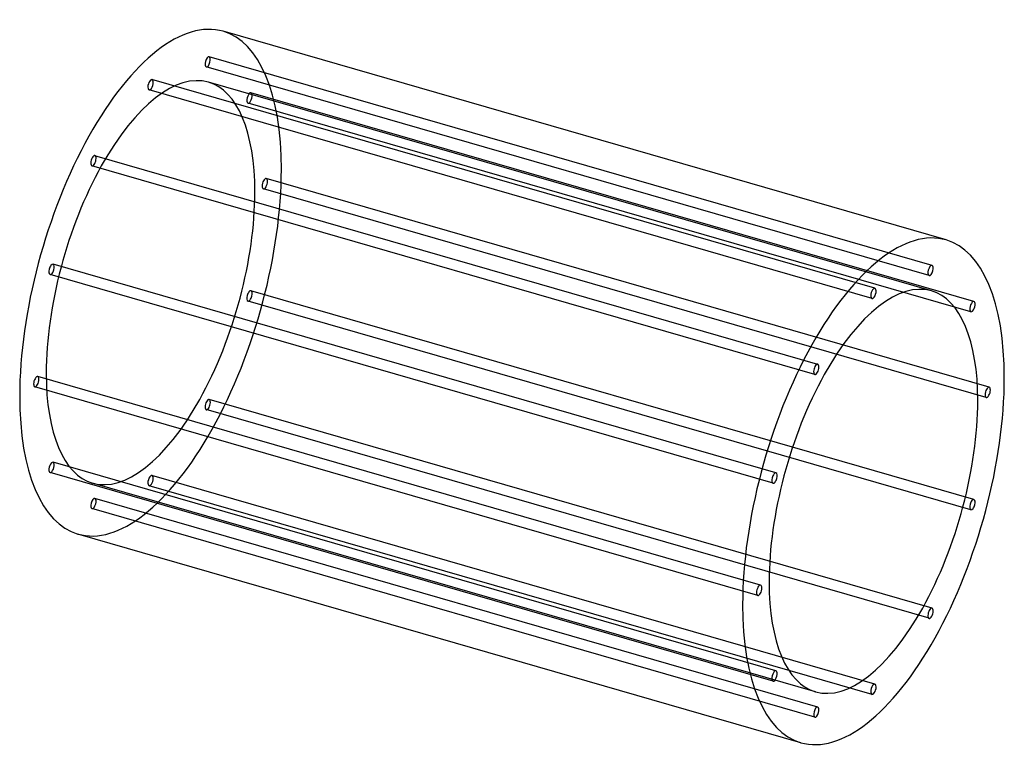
# Model space of a CAD drawing. Header units: millimetres. Extents: x -743 to 743, y -554 to 554.
import ezdxf

# ---------------------------------------------------------------- set-up
doc = ezdxf.new("R2010")
doc.units = ezdxf.units.MM
doc.layers.add('HIDDEN', color=7, linetype='Continuous')
doc.layers.add('THICK', color=7, linetype='Continuous')

msp = doc.modelspace()

# ---------------------------------------------------------------- linework, layer by layer
at = {"layer": 'HIDDEN'}
for p, q in [((634.1, 183.6), (-457.1, 498.6)), ((629.6, 168.3), (-461.6, 483.3)), ((547.8, 149), (-543.4, 464)), ((543.4, 133.6), (-547.8, 448.6)), ((633, 145.1), (-458.2, 460.1)), ((697.2, 129), (-394, 444)), ((692.8, 113.6), (-398.4, 428.6)), ((461.6, 34.2), (-629.6, 349.2)), ((457.1, 18.9), (-634.1, 333.9)), ((720.3, -0.4), (-370.9, 314.6)), ((715.9, -15.8), (-375.3, 299.2)), ((398.4, -129.8), (-692.8, 185.2)), ((394, -145.2), (-697.2, 169.8)), ((697.2, -169.8), (-394, 145.2)), ((692.8, -185.2), (-398.4, 129.8)), ((375.3, -299.2), (-715.9, 15.8)), ((370.9, -314.6), (-720.3, 0.4)), ((634.1, -333.9), (-457.1, -18.9)), ((629.6, -349.2), (-461.6, -34.2)), ((398.4, -428.6), (-692.8, -113.6)), ((394, -444), (-697.2, -129)), ((547.8, -448.6), (-543.4, -133.6)), ((458.2, -460.1), (-633, -145.1)), ((543.4, -464), (-547.8, -149)), ((461.6, -483.3), (-629.6, -168.3)), ((457.1, -498.6), (-634.1, -183.6))]:
    msp.add_line(p, q, dxfattribs=at)
for centre, major_axis, start_param, end_param in [((-545.6, 157.5), (109.6, 379.5), -0.982794, 0), ((-459.3, 490.9), (-2.22, -7.69), -3.077189, -0.000096), ((-459.3, 490.9), (-2.22, -7.69), 0.064404, 3.141497), ((-459.3, 490.9), (-2.22, -7.69), 3.141497, 3.205996), ((-459.3, 490.9), (-2.22, -7.69), -0.000096, 0.064404), ((-545.6, 157.5), (-87.4, -302.6), -3.141592, -0.982794), ((-545.6, 456.3), (-2.22, -7.69), -2.55359, 0.000007), ((-545.6, 456.3), (-2.22, -7.69), -3.141586, -2.55359), ((-545.6, 456.3), (-2.22, -7.69), 0.588003, 3.141599), ((-545.6, 456.3), (-2.22, -7.69), 0.000007, 0.588003), ((-545.6, 157.5), (-87.4, -302.6), 2.158799, 3.141593), ((-396.2, 436.3), (-2.22, -7.69), -3.141501, -0.459195), ((-396.2, 436.3), (-2.22, -7.69), 0.000091, 2.682398), ((-396.2, 436.3), (-2.22, -7.69), 2.682398, 3.141684), ((-396.2, 436.3), (-2.22, -7.69), -0.459195, 0.000091), ((-631.8, 341.6), (-2.22, -7.69), -2.029991, 0.000091), ((-631.8, 341.6), (-2.22, -7.69), -3.141501, -2.029991), ((-631.8, 341.6), (-2.22, -7.69), 1.111601, 3.141684), ((-545.6, 157.5), (109.6, 379.5), -3.141593, -0.982794), ((-631.8, 341.6), (-2.22, -7.69), 0.000091, 1.111601), ((-373.1, 306.9), (-2.22, -7.69), -3.141586, -0.982794), ((-373.1, 306.9), (-2.22, -7.69), 2.158799, 3.141599), ((-373.1, 306.9), (-2.22, -7.69), -0.982794, 0.000007), ((-373.1, 306.9), (-2.22, -7.69), 0.000007, 2.158799), ((-545.6, 157.5), (-87.4, -302.6), 0, 2.158799), ((-695, 177.5), (-2.22, -7.69), 3.141497, 4.776793), ((-695, 177.5), (-2.22, -7.69), 1.6352, 3.141497), ((-695, 177.5), (-2.22, -7.69), -1.506392, -0.000096), ((-695, 177.5), (-2.22, -7.69), -0.000096, 1.6352), ((-396.2, 137.5), (-2.22, -7.69), -1.506392, -0.000096), ((-396.2, 137.5), (-2.22, -7.69), 3.141497, 4.776793), ((-396.2, 137.5), (-2.22, -7.69), -0.000096, 1.6352), ((-396.2, 137.5), (-2.22, -7.69), 1.6352, 3.141497), ((-718.1, 8.1), (-2.22, -7.69), -3.141586, -0.982794), ((-718.1, 8.1), (-2.22, -7.69), 2.158799, 3.141599), ((-545.6, 157.5), (-87.4, -302.6), -0.982794, 0), ((-718.1, 8.1), (-2.22, -7.69), -0.982794, 0.000007), ((-718.1, 8.1), (-2.22, -7.69), 0.000007, 2.158799), ((-459.3, -26.6), (-2.22, -7.69), -2.029991, 0.000091), ((-459.3, -26.6), (-2.22, -7.69), -3.141501, -2.029991), ((-459.3, -26.6), (-2.22, -7.69), 1.111601, 3.141684), ((-459.3, -26.6), (-2.22, -7.69), 0.000091, 1.111601), ((-695, -121.3), (-2.22, -7.69), -3.141501, -0.459195), ((-695, -121.3), (-2.22, -7.69), 0.000091, 2.682398), ((-695, -121.3), (-2.22, -7.69), 2.682398, 3.141684), ((-695, -121.3), (-2.22, -7.69), -0.459195, 0.000091), ((-545.6, -141.3), (-2.22, -7.69), -3.141586, -2.55359), ((-545.6, -141.3), (-2.22, -7.69), 0.588003, 3.141599), ((-545.6, -141.3), (-2.22, -7.69), -2.55359, 0.000007), ((-545.6, -141.3), (-2.22, -7.69), 0.000007, 0.588003), ((-631.8, -175.9), (-2.22, -7.69), -3.077189, -0.000096), ((-631.8, -175.9), (-2.22, -7.69), 0.064404, 3.141497), ((-631.8, -175.9), (-2.22, -7.69), 3.141497, 3.205996), ((-631.8, -175.9), (-2.22, -7.69), -0.000096, 0.064404)]:
    msp.add_ellipse(centre, major_axis=major_axis, ratio=0.433013, start_param=start_param, end_param=end_param, dxfattribs=at)
at = {"layer": 'THICK'}
for p, q in [((655.1, 222), (-436, 537)), ((436, -537), (-655.1, -222))]:
    msp.add_line(p, q, dxfattribs=at)
for centre, major_axis, start_param, end_param in [((-545.6, 157.5), (109.6, 379.5), 0, 2.158799), ((545.6, -157.5), (-109.6, -379.5), -3.141593, -0.982794), ((545.6, -157.5), (-109.6, -379.5), 2.158799, 3.141593), ((631.8, 175.9), (2.22, 7.69), 0.064404, 3.141497), ((631.8, 175.9), (2.22, 7.69), -3.077189, -0.000096), ((631.8, 175.9), (2.22, 7.69), -0.000096, 0.064404), ((631.8, 175.9), (2.22, 7.69), 3.141497, 3.205996), ((545.6, -157.5), (87.4, 302.6), 0, 2.158799), ((545.6, 141.3), (2.22, 7.69), 0.000007, 0.588003), ((545.6, 141.3), (2.22, 7.69), -2.55359, 0.000007), ((545.6, 141.3), (2.22, 7.69), 0.588003, 3.141599), ((545.6, 141.3), (2.22, 7.69), -3.141586, -2.55359), ((545.6, -157.5), (87.4, 302.6), -0.982794, 0), ((695, 121.3), (2.22, 7.69), 0.000091, 2.682398), ((695, 121.3), (2.22, 7.69), -3.141501, -0.459195), ((695, 121.3), (2.22, 7.69), -0.459195, 0.000091), ((695, 121.3), (2.22, 7.69), 2.682398, 3.141684), ((459.3, 26.6), (2.22, 7.69), 1.111601, 3.141684), ((459.3, 26.6), (2.22, 7.69), 0.000091, 1.111601), ((459.3, 26.6), (2.22, 7.69), -2.029991, 0.000091), ((459.3, 26.6), (2.22, 7.69), -3.141501, -2.029991), ((545.6, -157.5), (-109.6, -379.5), 0, 2.158799), ((-545.6, 157.5), (109.6, 379.5), 2.158799, 3.141593), ((718.1, -8.1), (2.22, 7.69), 0.000007, 2.158799), ((718.1, -8.1), (2.22, 7.69), 2.158799, 3.141599), ((718.1, -8.1), (2.22, 7.69), -3.141586, -0.982794), ((718.1, -8.1), (2.22, 7.69), -0.982794, 0.000007), ((545.6, -157.5), (87.4, 302.6), -3.141592, -0.982794), ((396.2, -137.5), (2.22, 7.69), -0.000096, 1.6352), ((396.2, -137.5), (2.22, 7.69), -1.506392, -0.000096), ((396.2, -137.5), (2.22, 7.69), 1.6352, 3.141497), ((396.2, -137.5), (2.22, 7.69), 3.141497, 4.776793), ((695, -177.5), (2.22, 7.69), 1.6352, 3.141497), ((695, -177.5), (2.22, 7.69), -0.000096, 1.6352), ((695, -177.5), (2.22, 7.69), 3.141497, 4.776793), ((695, -177.5), (2.22, 7.69), -1.506392, -0.000096), ((545.6, -157.5), (87.4, 302.6), 2.158799, 3.141593), ((373.1, -306.9), (2.22, 7.69), 0.000007, 2.158799), ((373.1, -306.9), (2.22, 7.69), 2.158799, 3.141599), ((373.1, -306.9), (2.22, 7.69), -3.141586, -0.982794), ((373.1, -306.9), (2.22, 7.69), -0.982794, 0.000007), ((545.6, -157.5), (-109.6, -379.5), -0.982794, 0), ((631.8, -341.6), (2.22, 7.69), 1.111601, 3.141684), ((631.8, -341.6), (2.22, 7.69), 0.000091, 1.111601), ((631.8, -341.6), (2.22, 7.69), -2.029991, 0.000091), ((631.8, -341.6), (2.22, 7.69), -3.141501, -2.029991), ((396.2, -436.3), (2.22, 7.69), 0.000091, 2.682398), ((396.2, -436.3), (2.22, 7.69), -3.141501, -0.459195), ((396.2, -436.3), (2.22, 7.69), -0.459195, 0.000091), ((396.2, -436.3), (2.22, 7.69), 2.682398, 3.141684), ((545.6, -456.3), (2.22, 7.69), 0.588003, 3.141599), ((545.6, -456.3), (2.22, 7.69), 0.000007, 0.588003), ((545.6, -456.3), (2.22, 7.69), -2.55359, 0.000007), ((545.6, -456.3), (2.22, 7.69), -3.141586, -2.55359), ((459.3, -490.9), (2.22, 7.69), 0.064404, 3.141497), ((459.3, -490.9), (2.22, 7.69), -3.077189, -0.000096), ((459.3, -490.9), (2.22, 7.69), -0.000096, 0.064404), ((459.3, -490.9), (2.22, 7.69), 3.141497, 3.205996)]:
    msp.add_ellipse(centre, major_axis=major_axis, ratio=0.433013, start_param=start_param, end_param=end_param, dxfattribs=at)

doc.saveas('drawing.dxf')
